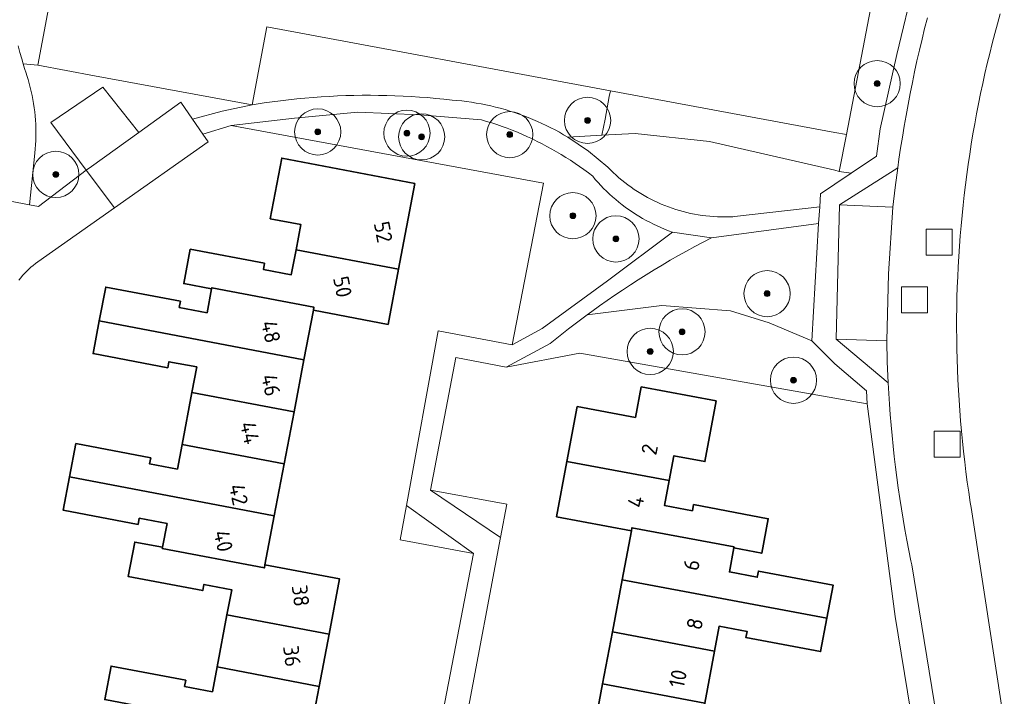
# Model space of a CAD drawing. Extents: x 154222 to 160093, y 456746 to 462495.
# Tile 200 of 254: x 158929 to 159015, y 460805 to 460863. Entities that reach past the tile are written whole.
import ezdxf
from ezdxf.enums import TextEntityAlignment as Align

# ---------------------------------------------------------------- set-up
doc = ezdxf.new("R2010")
doc.units = 0
doc.header["$LTSCALE"] = 0.75
doc.layers.get('0').update_dxf_attribs({"linetype": 'CONTINUOUS'})
for name, color, linetype, lineweight in [('B-XX-GR-BEPLANTING_CULTUUR_BODEMBEDEKKER-GV', 252, 'CONTINUOUS', 18), ('B-XX-GR-BEPLANTING_CULTUUR_BOSPLANTSOEN-GV', 252, 'CONTINUOUS', 18), ('B-XX-GR-BEPLANTING_CULTUUR_HEESTERS-GV', 252, 'CONTINUOUS', 18), ('B-XX-GR-BOOM-S', 252, 'CONTINUOUS', 25), ('B-XX-GR-HAAG-GV', 252, 'CONTINUOUS', 13), ('B-XX-OG-BEBOUWING-GV', 6, 'CONTINUOUS', 35), ('B-XX-OG-BEBOUWING-T18', 1, 'CONTINUOUS', 18), ('B-XX-OG-TERREIN_CULTUURSCHEIDING-GV', 252, 'CONTINUOUS', 18), ('B-XX-OG-TERREIN_ERF-GV', 252, 'CONTINUOUS', 18), ('B-XX-RI-GWA_RIOOLPUT-S', 252, 'CONTINUOUS', 25), ('B-XX-VH-VERHARDING_BEDRIJFSVLOERPLAAT-GV', 252, 'CONTINUOUS', 18), ('B-XX-VH-VERHARDING_BETONSTRAATSTEEN-GV', 252, 'CONTINUOUS', 18), ('B-XX-VH-VERHARDING_HALFVERHARDING-GV', 252, 'CONTINUOUS', 18), ('B-XX-VH-VERHARDING_STRAATBAKSTEEN-GV', 252, 'CONTINUOUS', 18)]:
    doc.layers.add(name, color=color, linetype=linetype, lineweight=lineweight)
doc.styles.add('NLCS-ISO-M-T18', font='NLCS-ISO.ttf', dxfattribs={"height": 1.8})

# ---------------------------------------------------------------- blocks, each defined once
blk = doc.blocks.new('SRI-PUT_INSPECTIEPUT_RIOOLPUT-SO')
at = {"color": 0, "linetype": 'ByBlock', "lineweight": 18}
blk.add_lwpolyline([(-1.125, -1.125), (1.125, -1.125), (1.125, 1.125), (-1.125, 1.125)], close=True, dxfattribs=at)
blk = doc.blocks.new('SGR-BOOM_01-SO')
at = {"linetype": 'ByBlock', "lineweight": 18}
h = blk.add_hatch(color=0, dxfattribs=at)
h.dxf.hatch_style = 1
edge = h.paths.add_edge_path()
edge.add_arc((0, 0), 0.25, 0, 360)
at = {"color": 0, "linetype": 'ByBlock', "lineweight": 18}
for radius in [2, 0.25]:
    blk.add_circle((0, 0), radius, dxfattribs=at)

msp = doc.modelspace()

# ---------------------------------------------------------------- linework, layer by layer
at = {"layer": 'B-XX-GR-BEPLANTING_CULTUUR_BODEMBEDEKKER-GV'}
for points in [[(159005.217, 460848.592), (159005.443, 460850.294), (159000.404, 460847.07), (159005.019, 460846.886)], [(159004.483, 460835.293), (159000.121, 460835.438), (159004.61, 460831.659), (159004.531, 460833.475)]]:
    msp.add_lwpolyline(points, close=True, dxfattribs=at)
at = {"layer": 'B-XX-GR-BEPLANTING_CULTUUR_BOSPLANTSOEN-GV'}
msp.add_lwpolyline([(158929.347, 460860.833), (158929.494, 460860.277), (158929.648, 460859.723), (158929.778, 460859.28), (158931.054, 460859.16), (158936.734, 460889.398), (158934.523, 460889.298), (158932.312, 460889.399), (158932.061, 460888.881), (158931.818, 460888.36), (158931.581, 460887.836), (158931.352, 460887.308), (158931.131, 460886.778), (158930.917, 460886.244), (158930.71, 460885.707), (158930.511, 460885.168), (158930.319, 460884.626), (158930.135, 460884.081), (158929.958, 460883.534), (158929.789, 460882.984), (158929.628, 460882.432), (158929.474, 460881.878), (158929.328, 460881.321)], dxfattribs=at)
for points in [[(158980.58, 460856.96), (158950.849, 460862.478), (158949.593, 460855.744), (158949.927, 460855.798), (158950.628, 460855.904), (158951.33, 460856.003), (158952.033, 460856.093), (158952.737, 460856.176), (158953.442, 460856.251), (158954.148, 460856.317), (158954.855, 460856.376), (158955.562, 460856.427), (158956.269, 460856.47), (158956.978, 460856.505), (158957.686, 460856.532), (158958.395, 460856.551), (158959.104, 460856.562), (158959.813, 460856.565), (158960.522, 460856.56), (158961.231, 460856.546), (158961.939, 460856.525), (158962.648, 460856.496), (158963.356, 460856.459), (158964.063, 460856.414), (158964.77, 460856.361), (158965.477, 460856.3), (158966.182, 460856.231), (158966.887, 460856.154), (158967.293, 460856.119), (158967.716, 460856.075), (158968.138, 460856.023), (158968.559, 460855.962), (158968.979, 460855.894), (158969.397, 460855.819), (158969.814, 460855.735), (158970.23, 460855.643), (158970.643, 460855.544), (158971.055, 460855.437), (158971.465, 460855.322), (158971.872, 460855.199), (158972.277, 460855.069), (158972.679, 460854.931), (158973.079, 460854.786), (158973.476, 460854.633), (158973.87, 460854.473), (158974.261, 460854.305), (158974.649, 460854.13), (158975.033, 460853.948), (158975.414, 460853.758), (158975.791, 460853.562), (158976.165, 460853.358), (158976.534, 460853.148), (158976.9, 460852.93), (158979.848, 460853.098), (158980.119, 460854.505), (158980.483, 460856.47)], [(158964.082, 460854.886), (158958.723, 460855.113), (158953.244, 460854.589), (158947.778, 460853.941), (158974.78, 460848.963), (158972.091, 460834.96), (158974.668, 460836.359), (158980.335, 460840.507), (158985.968, 460844.703), (158985.93, 460844.716), (158985.597, 460844.839), (158985.267, 460844.97), (158984.94, 460845.108), (158984.616, 460845.253), (158984.296, 460845.406), (158983.979, 460845.565), (158983.665, 460845.732), (158983.356, 460845.906), (158983.051, 460846.087), (158982.749, 460846.274), (158982.452, 460846.469), (158982.16, 460846.67), (158981.872, 460846.877), (158981.588, 460847.091), (158981.31, 460847.311), (158981.037, 460847.538), (158980.769, 460847.77), (158980.506, 460848.009), (158980.249, 460848.253), (158979.997, 460848.503), (158979.751, 460848.759), (158979.51, 460849.021), (158979.276, 460849.287), (158979.048, 460849.559), (158978.673, 460849.847), (158978.293, 460850.128), (158977.908, 460850.404), (158977.519, 460850.672), (158977.125, 460850.934), (158976.727, 460851.189), (158976.324, 460851.438), (158975.918, 460851.679), (158975.507, 460851.914), (158975.093, 460852.142), (158974.674, 460852.363), (158974.252, 460852.576), (158973.827, 460852.782), (158973.398, 460852.982), (158972.965, 460853.174), (158972.53, 460853.358), (158972.091, 460853.535), (158971.65, 460853.705), (158971.206, 460853.867), (158970.759, 460854.022), (158970.309, 460854.169), (158969.857, 460854.309), (158969.426, 460854.434)], [(158990.98, 460837.893), (158985.039, 460838.367), (158978.578, 460837.569), (158976.953, 460836.348), (158975.358, 460835.087), (158971.57, 460833.031), (158977.94, 460834.248), (159000, 460830.334), (159002.782, 460829.847), (159002.75, 460830.985), (159000, 460833.301), (158998.008, 460835.307), (158994.326, 460836.862)], [(158971.611, 460821.154), (158965.029, 460822.387), (158971.072, 460818.275)], [(158968.728, 460816.881), (158962.93, 460821.038), (158962.394, 460818.087)]]:
    msp.add_lwpolyline(points, close=True, dxfattribs=at)
at = {"layer": 'B-XX-GR-BEPLANTING_CULTUUR_HEESTERS-GV'}
for points in [[(159006.252, 460878.738), (159005.948, 460878.964), (159001.022, 460853.16), (159000.383, 460849.98), (159001.404, 460849.818), (159003.589, 460851.284), (159003.932, 460853.667), (159005.36, 460860.09), (159006.901, 460866.487), (159010.172, 460876.453), (159009.828, 460876.613), (159009.488, 460876.778), (159009.15, 460876.949), (159008.815, 460877.126), (159008.483, 460877.308), (159008.154, 460877.496), (159007.991, 460877.593), (159007.828, 460877.69), (159007.506, 460877.889), (159007.187, 460878.093), (159006.872, 460878.303), (159006.56, 460878.518)], [(158931.054, 460859.16), (158929.778, 460859.28), (158929.9, 460858.879), (158930.026, 460858.479), (158930.094, 460858.275), (158930.201, 460857.933), (158930.299, 460857.59), (158930.391, 460857.244), (158930.474, 460856.897), (158930.55, 460856.547), (158930.618, 460856.196), (158930.678, 460855.844), (158930.73, 460855.49), (158930.774, 460855.135), (158930.81, 460854.779), (158930.839, 460854.423), (158930.859, 460854.066), (158930.871, 460853.709), (158930.876, 460853.351), (158930.872, 460852.994), (158930.86, 460852.636), (158930.84, 460852.279), (158930.813, 460851.923), (158930.777, 460851.567), (158930.329, 460847.083), (158931.109, 460846.937), (158935.232, 460850.068), (158932.168, 460854.196), (158936.669, 460857.254), (158939.775, 460853.353), (158943.425, 460855.969), (158944.436, 460854.498), (158946.999, 460855.185), (158949.593, 460855.744), (158935.949, 460858.257)], [(159000, 460853.356), (158980.58, 460856.96), (158980.483, 460856.47), (158980.119, 460854.505), (158979.848, 460853.098), (158982.734, 460853.262), (158989.167, 460852.557), (159000, 460850.068), (159000.383, 460849.98), (159001.022, 460853.16)]]:
    msp.add_lwpolyline(points, close=True, dxfattribs=at)
at = {"layer": 'B-XX-GR-HAAG-GV'}
for points in [[(159005.217, 460848.592), (159005.443, 460850.294), (159000.404, 460847.07), (159005.019, 460846.886)], [(159004.483, 460835.293), (159000.121, 460835.438), (159004.61, 460831.659), (159004.531, 460833.475)]]:
    msp.add_lwpolyline(points, close=True, dxfattribs=at)
at = {"layer": 'B-XX-OG-BEBOUWING-GV'}
for points in [[(158963.671, 460848.93), (158952.141, 460851.122), (158951.146, 460845.876), (158953.799, 460845.371), (158953.384, 460843.187), (158962.257, 460841.496)], [(158950.665, 460842.015), (158944.237, 460843.234), (158943.673, 460840.257), (158946.082, 460839.799), (158946.101, 460839.896), (158954.933, 460838.219), (158954.883, 460837.955), (158961.35, 460836.726), (158962.257, 460841.496), (158953.384, 460843.187), (158952.973, 460841.027), (158950.564, 460841.484)], [(158943.382, 460838.728), (158936.919, 460839.956), (158936.364, 460837.039), (158954.07, 460833.673), (158954.883, 460837.955), (158954.933, 460838.219), (158946.101, 460839.896), (158946.082, 460839.799), (158945.691, 460837.74), (158943.282, 460838.199)], [(158954.07, 460833.673), (158936.364, 460837.039), (158935.824, 460834.196), (158942.287, 460832.97), (158942.388, 460833.497), (158944.798, 460833.039), (158944.381, 460830.845), (158953.214, 460829.167)], [(158989.737, 460830.102), (158983.246, 460831.318), (158982.748, 460828.671), (158977.719, 460829.617), (158976.824, 460824.857), (158985.668, 460823.199), (158986.072, 460825.349), (158988.754, 460824.846)], [(158953.214, 460829.167), (158944.381, 460830.845), (158943.525, 460826.34), (158952.358, 460824.661)], [(158940.811, 460825.181), (158934.345, 460826.411), (158933.796, 460823.52), (158951.503, 460820.156), (158952.358, 460824.661), (158943.525, 460826.34), (158943.118, 460824.195), (158940.708, 460824.653)], [(158985.668, 460823.199), (158976.824, 460824.857), (158975.924, 460820.072), (158982.397, 460818.855), (158982.447, 460819.123), (158991.283, 460817.467), (158991.265, 460817.37), (158993.674, 460816.916), (158994.237, 460819.906), (158987.774, 460821.12), (158987.675, 460820.589), (158985.262, 460821.043)], [(158951.503, 460820.156), (158933.796, 460823.52), (158933.249, 460820.642), (158939.713, 460819.412), (158939.814, 460819.941), (158942.223, 460819.483), (158941.832, 460817.426), (158941.813, 460817.327), (158950.647, 460815.649), (158950.697, 460815.914)], [(158991.283, 460817.467), (158982.447, 460819.123), (158982.397, 460818.855), (158981.599, 460814.614), (158999.31, 460811.295), (158999.847, 460814.155), (158993.385, 460815.367), (158993.286, 460814.837), (158990.874, 460815.289), (158991.265, 460817.37)], [(158941.832, 460817.426), (158939.423, 460817.884), (158938.857, 460814.906), (158945.312, 460813.679), (158945.412, 460814.208), (158947.822, 460813.75), (158947.408, 460811.571), (158956.242, 460809.892), (158957.156, 460814.686), (158950.697, 460815.914), (158950.647, 460815.649), (158941.813, 460817.327)], [(158999.31, 460811.295), (158981.599, 460814.614), (158980.751, 460810.103), (158989.589, 460808.446), (158989.991, 460810.592), (158992.404, 460810.14), (158992.305, 460809.61), (158998.767, 460808.399)], [(158956.242, 460809.892), (158947.408, 460811.571), (158946.553, 460807.065), (158955.382, 460805.387)], [(158989.589, 460808.446), (158980.751, 460810.103), (158979.902, 460805.592), (158988.745, 460803.935)], [(158943.837, 460805.91), (158937.381, 460807.137), (158936.831, 460804.244), (158954.523, 460800.882), (158955.382, 460805.387), (158946.553, 460807.065), (158946.146, 460804.923), (158943.736, 460805.38)], [(158988.745, 460803.935), (158979.902, 460805.592), (158979, 460800.795), (158985.466, 460799.583), (158985.515, 460799.847), (158994.358, 460798.19), (158994.34, 460798.093), (158996.752, 460797.641), (158997.311, 460800.622), (158990.848, 460801.833), (158990.749, 460801.304), (158988.337, 460801.756)]]:
    msp.add_lwpolyline(points, close=True, dxfattribs=at)
at = {"layer": 'B-XX-OG-TERREIN_CULTUURSCHEIDING-GV'}
for points in [[(158989.167, 460852.557), (158982.734, 460853.262), (158979.848, 460853.098), (158976.9, 460852.93), (158978.689, 460851.722), (158980.355, 460850.35), (158980.588, 460850.111), (158980.826, 460849.878), (158981.07, 460849.651), (158981.32, 460849.43), (158981.574, 460849.214), (158981.834, 460849.005), (158982.099, 460848.802), (158982.369, 460848.606), (158982.643, 460848.416), (158982.921, 460848.233), (158983.204, 460848.056), (158983.491, 460847.886), (158983.782, 460847.723), (158984.077, 460847.568), (158984.376, 460847.419), (158984.678, 460847.278), (158984.983, 460847.144), (158985.291, 460847.017), (158985.603, 460846.897), (158985.917, 460846.786), (158986.234, 460846.681), (158986.553, 460846.585), (158986.874, 460846.496), (158987.198, 460846.414), (158987.523, 460846.341), (158987.85, 460846.275), (158988.179, 460846.218), (158988.508, 460846.168), (158988.839, 460846.126), (158989.171, 460846.092), (158989.503, 460846.066), (158989.836, 460846.048), (158990.17, 460846.038), (158990.503, 460846.036), (158990.837, 460846.041), (158991.17, 460846.055), (158991.332, 460846.065), (158998.693, 460846.911), (158998.758, 460848.042), (159000, 460848.875), (159001.404, 460849.818), (159000.383, 460849.98), (159000, 460850.068)], [(158998.008, 460835.307), (158998.583, 460845.461), (158989.317, 460844.228), (158988.599, 460843.851), (158987.885, 460843.468), (158987.174, 460843.077), (158986.468, 460842.679), (158985.765, 460842.275), (158985.066, 460841.863), (158984.372, 460841.445), (158983.681, 460841.019), (158982.995, 460840.587), (158982.313, 460840.149), (158981.636, 460839.703), (158980.963, 460839.251), (158980.294, 460838.792), (158979.63, 460838.327), (158978.971, 460837.855), (158978.578, 460837.569), (158985.039, 460838.367), (158990.98, 460837.893), (158994.326, 460836.862)]]:
    msp.add_lwpolyline(points, close=True, dxfattribs=at)
at = {"layer": 'B-XX-OG-TERREIN_ERF-GV'}
for points in [[(158936.734, 460889.398), (158931.054, 460859.16), (158935.949, 460858.257), (158949.593, 460855.744), (158950.849, 460862.478), (158980.58, 460856.96), (159000, 460853.356), (159001.022, 460853.16), (159005.948, 460878.964)], [(159014.309, 460863.623), (159014.07, 460862.766), (159013.838, 460861.906), (159013.614, 460861.045), (159013.398, 460860.182), (159013.189, 460859.317), (159012.989, 460858.45), (159012.796, 460857.581), (159012.611, 460856.71), (159012.433, 460855.838), (159012.264, 460854.965), (159012.102, 460854.09), (159011.948, 460853.213), (159011.803, 460852.335), (159011.665, 460851.456), (159011.535, 460850.576), (159011.413, 460849.694), (159011.299, 460848.812), (159011.192, 460847.928), (159011.094, 460847.043), (159011.004, 460846.158), (159010.921, 460845.272), (159010.847, 460844.385), (159010.781, 460843.498), (159010.722, 460842.61), (159010.672, 460841.721), (159010.629, 460840.832), (159010.595, 460839.943), (159010.568, 460839.054), (159010.55, 460838.164), (159010.539, 460837.274), (159010.537, 460836.384), (159010.542, 460835.494), (159010.556, 460834.604), (159010.577, 460833.715), (159010.607, 460832.825), (159010.644, 460831.936), (159010.69, 460831.047), (159010.743, 460830.159), (159010.805, 460829.271), (159010.874, 460828.384), (159010.952, 460827.497), (159011.037, 460826.612), (159011.13, 460825.727), (159011.232, 460824.842), (159011.341, 460823.959), (159011.458, 460823.077), (159011.583, 460822.196), (159011.716, 460821.316), (159011.785, 460820.882), (159014.661, 460802.252)], [(158965.806, 460801.61), (158968.728, 460816.881), (158962.394, 460818.087), (158962.93, 460821.038), (158965.678, 460836.177), (158972.091, 460834.96), (158974.78, 460848.963), (158947.778, 460853.941), (158945.327, 460853.201), (158945.783, 460852.536), (158937.677, 460846.824), (158931.044, 460842.149), (158930.841, 460841.997), (158930.642, 460841.838), (158930.449, 460841.673), (158930.261, 460841.502), (158930.078, 460841.325), (158929.901, 460841.143), (158929.73, 460840.955), (158929.565, 460840.761), (158929.406, 460840.563)], [(158936.831, 460804.244), (158937.381, 460807.137), (158943.837, 460805.91), (158943.736, 460805.38), (158946.146, 460804.923), (158946.553, 460807.065), (158947.408, 460811.571), (158947.822, 460813.75), (158945.412, 460814.208), (158945.312, 460813.679), (158938.857, 460814.906), (158939.423, 460817.884), (158941.832, 460817.426), (158942.223, 460819.483), (158939.814, 460819.941), (158939.713, 460819.412), (158933.249, 460820.642), (158933.796, 460823.52), (158934.345, 460826.411), (158940.811, 460825.181), (158940.708, 460824.653), (158943.118, 460824.195), (158943.525, 460826.34), (158944.381, 460830.845), (158944.798, 460833.039), (158942.388, 460833.497), (158942.287, 460832.97), (158935.824, 460834.196), (158936.364, 460837.039), (158936.919, 460839.956), (158943.382, 460838.728), (158943.282, 460838.199), (158945.691, 460837.74), (158946.082, 460839.799), (158943.673, 460840.257), (158944.237, 460843.234), (158950.665, 460842.015), (158950.564, 460841.484), (158952.973, 460841.027), (158953.384, 460843.187), (158953.799, 460845.371), (158951.146, 460845.876), (158952.141, 460851.122), (158963.671, 460848.93), (158962.257, 460841.496), (158961.35, 460836.726), (158954.883, 460837.955), (158954.07, 460833.673), (158953.214, 460829.167), (158952.358, 460824.661), (158951.503, 460820.156), (158950.697, 460815.914), (158957.156, 460814.686), (158956.242, 460809.892), (158955.382, 460805.387), (158954.523, 460800.882)], [(159007.879, 460795.23), (159005.212, 460811.438), (159002.782, 460829.847), (159000, 460830.334), (158977.94, 460834.248), (158971.57, 460833.031), (158967.219, 460833.848), (158965.029, 460822.387), (158971.611, 460821.154), (158971.072, 460818.275), (158968.227, 460803.088)], [(158979, 460800.795), (158979.902, 460805.592), (158980.751, 460810.103), (158981.599, 460814.614), (158982.397, 460818.855), (158975.924, 460820.072), (158976.824, 460824.857), (158977.719, 460829.617), (158982.748, 460828.671), (158983.246, 460831.318), (158989.737, 460830.102), (158988.754, 460824.846), (158986.072, 460825.349), (158985.668, 460823.199), (158985.262, 460821.043), (158987.675, 460820.589), (158987.774, 460821.12), (158994.237, 460819.906), (158993.674, 460816.916), (158991.265, 460817.37), (158990.874, 460815.289), (158993.286, 460814.837), (158993.385, 460815.367), (158999.847, 460814.155), (158999.31, 460811.295), (158998.767, 460808.399), (158992.305, 460809.61), (158992.404, 460810.14), (158989.991, 460810.592), (158989.589, 460808.446), (158988.745, 460803.935)]]:
    msp.add_lwpolyline(points, dxfattribs=at)
at = {"layer": 'B-XX-VH-VERHARDING_BEDRIJFSVLOERPLAAT-GV'}
msp.add_lwpolyline([(159005.019, 460846.886), (159000.404, 460847.07), (159000.121, 460835.438), (159004.483, 460835.293), (159004.653, 460841.094)], close=True, dxfattribs=at)
at = {"layer": 'B-XX-VH-VERHARDING_BETONSTRAATSTEEN-GV'}
for points in [[(159014.661, 460802.252), (159011.785, 460820.882), (159011.716, 460821.316), (159011.583, 460822.196), (159011.458, 460823.077), (159011.341, 460823.959), (159011.232, 460824.842), (159011.13, 460825.727), (159011.037, 460826.612), (159010.952, 460827.497), (159010.874, 460828.384), (159010.805, 460829.271), (159010.743, 460830.159), (159010.69, 460831.047), (159010.644, 460831.936), (159010.607, 460832.825), (159010.577, 460833.715), (159010.556, 460834.604), (159010.542, 460835.494), (159010.537, 460836.384), (159010.539, 460837.274), (159010.55, 460838.164), (159010.568, 460839.054), (159010.595, 460839.943), (159010.629, 460840.832), (159010.672, 460841.721), (159010.722, 460842.61), (159010.781, 460843.498), (159010.847, 460844.385), (159010.921, 460845.272), (159011.004, 460846.158), (159011.094, 460847.043), (159011.192, 460847.928), (159011.299, 460848.812), (159011.413, 460849.694), (159011.535, 460850.576), (159011.665, 460851.456), (159011.803, 460852.335), (159011.948, 460853.213), (159012.102, 460854.09), (159012.264, 460854.965), (159012.433, 460855.838), (159012.611, 460856.71), (159012.796, 460857.581), (159012.989, 460858.45), (159013.189, 460859.317), (159013.398, 460860.182), (159013.614, 460861.045), (159013.838, 460861.906), (159014.07, 460862.766), (159014.309, 460863.623)], [(159008.004, 460863.284), (159007.768, 460862.352), (159007.54, 460861.417), (159007.32, 460860.481), (159007.107, 460859.543), (159006.902, 460858.603), (159006.705, 460857.661), (159006.516, 460856.718), (159006.335, 460855.774), (159006.162, 460854.828), (159005.996, 460853.88), (159005.839, 460852.931), (159005.689, 460851.981), (159005.547, 460851.03), (159005.443, 460850.294), (159005.217, 460848.592), (159005.019, 460846.886), (159004.653, 460841.094), (159004.483, 460835.293), (159004.531, 460833.475), (159004.61, 460831.659), (159004.662, 460830.747), (159004.723, 460829.835), (159004.791, 460828.924), (159004.867, 460828.013), (159004.951, 460827.103), (159005.043, 460826.194), (159005.143, 460825.286), (159005.251, 460824.378), (159005.367, 460823.472), (159005.491, 460822.567), (159005.623, 460821.663), (159005.762, 460820.76), (159005.91, 460819.858), (159006.066, 460818.957), (159006.229, 460818.058), (159006.4, 460817.161), (159006.579, 460816.265), (159006.655, 460815.898), (159009.027, 460801.402)], [(158929.406, 460840.563), (158929.565, 460840.761), (158929.73, 460840.955), (158929.901, 460841.143), (158930.078, 460841.325), (158930.261, 460841.502), (158930.449, 460841.673), (158930.642, 460841.838), (158930.841, 460841.997), (158931.044, 460842.149), (158937.677, 460846.824), (158935.232, 460850.068), (158931.109, 460846.937), (158930.329, 460847.083), (158928.646, 460847.395)]]:
    msp.add_lwpolyline(points, dxfattribs=at)
msp.add_lwpolyline([(158944.436, 460854.498), (158943.425, 460855.969), (158939.775, 460853.353), (158935.687, 460850.413), (158935.232, 460850.068), (158937.677, 460846.824), (158945.783, 460852.536), (158945.327, 460853.201)], close=True, dxfattribs=at)
at = {"layer": 'B-XX-VH-VERHARDING_HALFVERHARDING-GV'}
for points in [[(158928.646, 460847.395), (158930.329, 460847.083), (158930.777, 460851.567), (158930.813, 460851.923), (158930.84, 460852.279), (158930.86, 460852.636), (158930.872, 460852.994), (158930.876, 460853.351), (158930.871, 460853.709), (158930.859, 460854.066), (158930.839, 460854.423), (158930.81, 460854.779), (158930.774, 460855.135), (158930.73, 460855.49), (158930.678, 460855.844), (158930.618, 460856.196), (158930.55, 460856.547), (158930.474, 460856.897), (158930.391, 460857.244), (158930.299, 460857.59), (158930.201, 460857.933), (158930.094, 460858.275), (158930.026, 460858.479), (158929.9, 460858.879), (158929.778, 460859.28), (158929.648, 460859.723), (158929.494, 460860.277), (158929.347, 460860.833)], [(158968.227, 460803.088), (158971.072, 460818.275), (158965.029, 460822.387), (158967.219, 460833.848), (158971.57, 460833.031), (158975.358, 460835.087), (158976.953, 460836.348), (158978.578, 460837.569), (158978.971, 460837.855), (158979.63, 460838.327), (158980.294, 460838.792), (158980.963, 460839.251), (158981.636, 460839.703), (158982.313, 460840.149), (158982.995, 460840.587), (158983.681, 460841.019), (158984.372, 460841.445), (158985.066, 460841.863), (158985.765, 460842.275), (158986.468, 460842.679), (158987.174, 460843.077), (158987.885, 460843.468), (158988.599, 460843.851), (158989.317, 460844.228), (158985.968, 460844.703), (158980.335, 460840.507), (158974.668, 460836.359), (158972.091, 460834.96), (158965.678, 460836.177), (158962.93, 460821.038), (158968.728, 460816.881), (158965.806, 460801.61)]]:
    msp.add_lwpolyline(points, dxfattribs=at)
msp.add_lwpolyline([(158960.522, 460856.56), (158959.813, 460856.565), (158959.104, 460856.562), (158958.395, 460856.551), (158957.686, 460856.532), (158956.978, 460856.505), (158956.269, 460856.47), (158955.562, 460856.427), (158954.855, 460856.376), (158954.148, 460856.317), (158953.442, 460856.251), (158952.737, 460856.176), (158952.033, 460856.093), (158951.33, 460856.003), (158950.628, 460855.904), (158949.927, 460855.798), (158949.593, 460855.744), (158946.999, 460855.185), (158944.436, 460854.498), (158945.327, 460853.201), (158947.778, 460853.941), (158953.244, 460854.589), (158958.723, 460855.113), (158964.082, 460854.886), (158969.426, 460854.434), (158969.857, 460854.309), (158970.309, 460854.169), (158970.759, 460854.022), (158971.206, 460853.867), (158971.65, 460853.705), (158972.091, 460853.535), (158972.53, 460853.358), (158972.965, 460853.174), (158973.398, 460852.982), (158973.827, 460852.782), (158974.252, 460852.576), (158974.674, 460852.363), (158975.093, 460852.142), (158975.507, 460851.914), (158975.918, 460851.679), (158976.324, 460851.438), (158976.727, 460851.189), (158977.125, 460850.934), (158977.519, 460850.672), (158977.908, 460850.404), (158978.293, 460850.128), (158978.673, 460849.847), (158979.048, 460849.559), (158979.276, 460849.287), (158979.51, 460849.021), (158979.751, 460848.759), (158979.997, 460848.503), (158980.249, 460848.253), (158980.506, 460848.009), (158980.769, 460847.77), (158981.037, 460847.538), (158981.31, 460847.311), (158981.588, 460847.091), (158981.872, 460846.877), (158982.16, 460846.67), (158982.452, 460846.469), (158982.749, 460846.274), (158983.051, 460846.087), (158983.356, 460845.906), (158983.665, 460845.732), (158983.979, 460845.565), (158984.296, 460845.406), (158984.616, 460845.253), (158984.94, 460845.108), (158985.267, 460844.97), (158985.597, 460844.839), (158985.93, 460844.716), (158985.968, 460844.703), (158989.317, 460844.228), (158998.583, 460845.461), (158998.693, 460846.911), (158991.332, 460846.065), (158991.17, 460846.055), (158990.837, 460846.041), (158990.503, 460846.036), (158990.17, 460846.038), (158989.836, 460846.048), (158989.503, 460846.066), (158989.171, 460846.092), (158988.839, 460846.126), (158988.508, 460846.168), (158988.179, 460846.218), (158987.85, 460846.275), (158987.523, 460846.341), (158987.198, 460846.414), (158986.874, 460846.496), (158986.553, 460846.585), (158986.234, 460846.681), (158985.917, 460846.786), (158985.603, 460846.897), (158985.291, 460847.017), (158984.983, 460847.144), (158984.678, 460847.278), (158984.376, 460847.419), (158984.077, 460847.568), (158983.782, 460847.723), (158983.491, 460847.886), (158983.204, 460848.056), (158982.921, 460848.233), (158982.643, 460848.416), (158982.369, 460848.606), (158982.099, 460848.802), (158981.834, 460849.005), (158981.574, 460849.214), (158981.32, 460849.43), (158981.07, 460849.651), (158980.826, 460849.878), (158980.588, 460850.111), (158980.355, 460850.35), (158978.689, 460851.722), (158976.9, 460852.93), (158976.534, 460853.148), (158976.165, 460853.358), (158975.791, 460853.562), (158975.414, 460853.758), (158975.033, 460853.948), (158974.649, 460854.13), (158974.261, 460854.305), (158973.87, 460854.473), (158973.476, 460854.633), (158973.079, 460854.786), (158972.679, 460854.931), (158972.277, 460855.069), (158971.872, 460855.199), (158971.465, 460855.322), (158971.055, 460855.437), (158970.643, 460855.544), (158970.23, 460855.643), (158969.814, 460855.735), (158969.397, 460855.819), (158968.979, 460855.894), (158968.559, 460855.962), (158968.138, 460856.023), (158967.716, 460856.075), (158967.293, 460856.119), (158966.887, 460856.154), (158966.182, 460856.231), (158965.477, 460856.3), (158964.77, 460856.361), (158964.063, 460856.414), (158963.356, 460856.459), (158962.648, 460856.496), (158961.939, 460856.525), (158961.231, 460856.546)], close=True, dxfattribs=at)
at = {"layer": 'B-XX-VH-VERHARDING_STRAATBAKSTEEN-GV'}
for points in [[(159006.901, 460866.487), (159005.36, 460860.09), (159003.932, 460853.667), (159003.589, 460851.284), (159001.404, 460849.818), (159000, 460848.875), (158998.758, 460848.042), (158998.693, 460846.911), (158998.583, 460845.461), (158998.008, 460835.307), (159000, 460833.301), (159002.75, 460830.985), (159002.782, 460829.847), (159005.212, 460811.438), (159007.879, 460795.23)], [(159009.027, 460801.402), (159006.655, 460815.898), (159006.579, 460816.265), (159006.4, 460817.161), (159006.229, 460818.058), (159006.066, 460818.957), (159005.91, 460819.858), (159005.762, 460820.76), (159005.623, 460821.663), (159005.491, 460822.567), (159005.367, 460823.472), (159005.251, 460824.378), (159005.143, 460825.286), (159005.043, 460826.194), (159004.951, 460827.103), (159004.867, 460828.013), (159004.791, 460828.924), (159004.723, 460829.835), (159004.662, 460830.747), (159004.61, 460831.659), (159000.121, 460835.438), (159000.404, 460847.07), (159005.443, 460850.294), (159005.547, 460851.03), (159005.689, 460851.981), (159005.839, 460852.931), (159005.996, 460853.88), (159006.162, 460854.828), (159006.335, 460855.774), (159006.516, 460856.718), (159006.705, 460857.661), (159006.902, 460858.603), (159007.107, 460859.543), (159007.32, 460860.481), (159007.54, 460861.417), (159007.768, 460862.352), (159008.004, 460863.284)]]:
    msp.add_lwpolyline(points, dxfattribs=at)
msp.add_lwpolyline([(158939.775, 460853.353), (158936.669, 460857.254), (158932.168, 460854.196), (158935.232, 460850.068), (158935.687, 460850.413)], close=True, dxfattribs=at)

# ---------------------------------------------------------------- block references
at = {"layer": 'B-XX-GR-BOOM-S'}
for p in [(159003.661, 460857.572), (158978.606, 460854.395), (158955.256, 460853.39), (158962.981, 460853.284), (158964.251, 460852.967), (158971.868, 460853.158), (158932.6, 460849.714), (158977.336, 460846.14), (158981.062, 460844.127), (158994.134, 460839.389), (158986.777, 460836.084), (158984.026, 460834.39), (158996.418, 460831.89)]:
    msp.add_blockref('SGR-BOOM_01-SO', p, dxfattribs=at)
at = {"layer": 'B-XX-RI-GWA_RIOOLPUT-S'}
for p in [(159009.031, 460843.854), (159006.895, 460838.853), (159009.724, 460826.354)]:
    msp.add_blockref('SRI-PUT_INSPECTIEPUT_RIOOLPUT-SO', p, dxfattribs=at)

# ---------------------------------------------------------------- texts
at = {"layer": 'B-XX-OG-BEBOUWING-T18', "style": 'NLCS-ISO-M-T18'}
for s, rotation, p in [('52', 280.8, (158960.932, 460844.726)), ('50', 280.8, (158957.41, 460839.984)), ('48', 282.2, (158951.21, 460836.093)), ('46', 282.2, (158951.211, 460831.473)), ('44', 282.2, (158949.387, 460827.339)), ('2', 77.8, (158983.966, 460825.902)), ('42', 282.2, (158948.414, 460821.989)), ('4', 77.8, (158982.777, 460821.381)), ('40', 282.2, (158947.096, 460817.977)), ('6', 78.2, (158987.602, 460815.91)), ('38', 276.9, (158953.779, 460813.235)), ('8', 78.2, (158987.881, 460810.803)), ('36', 276.9, (158953.031, 460808.007)), ('10', 78.2, (158986.421, 460806.061))]:
    msp.add_text(s, height=1.35, rotation=rotation, dxfattribs=at).set_placement(p, align=Align.MIDDLE_CENTER)

doc.saveas('drawing.dxf')
